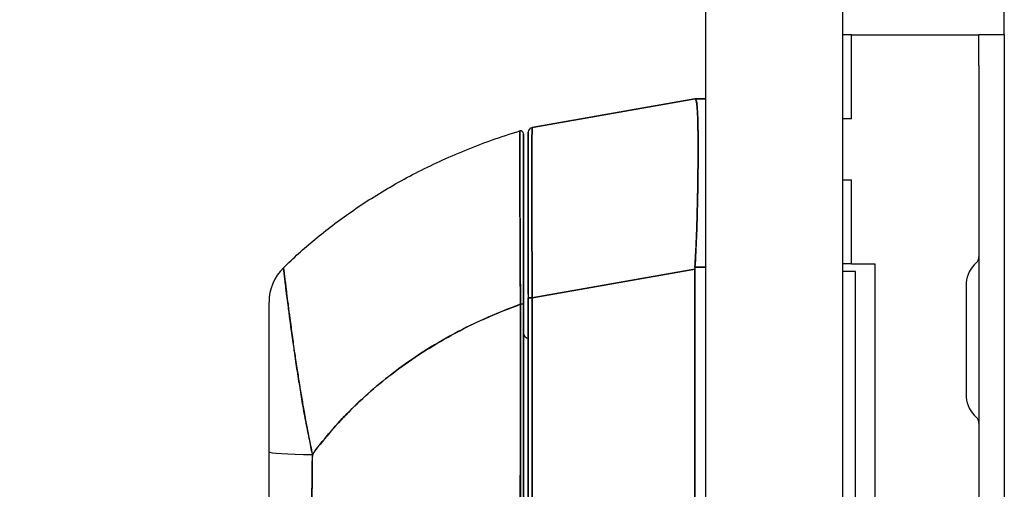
# Model space of a CAD drawing. Extents: x 785 to 1232, y 18 to 306.
# Tile 183 of 232: x 986.67 to 990.71, y 191.29 to 193.22. Entities that reach past the tile are written whole.
import ezdxf

# ---------------------------------------------------------------- set-up
doc = ezdxf.new("R2010")
doc.units = 0
doc.header["$LTSCALE"] = 4
doc.header["$MEASUREMENT"] = 0
doc.layers.get('0').update_dxf_attribs({"linetype": 'CONTINUOUS'})
doc.layers.get('DEFPOINTS').update_dxf_attribs({"linetype": 'CONTINUOUS'})
doc.styles.add('ROMANS', font='romans.shx')
doc.dimstyles.new('Default (ANSI)', dxfattribs={"dimscale": 20, "dimtxt": 0.07, "dimasz": 0.07, "dimexe": 0.125, "dimexo": 0.0625, "dimgap": 0.031496, "dimtad": 0, "dimtih": 1, "dimtoh": 1, "dimrnd": 1e-08, "dimzin": 0, "dimdsep": 46, "dimtxsty": 'ROMANS', "dimblk": 'Filled-1', "dimcen": 0.09, "dimdle": 0.393701, "dimclrd": 256, "dimclre": 256, "dimclrt": 256, "dimadec": 0, "dimazin": 0, "dimtfac": 0.928571, "dimtofl": 0, "dimtmove": 0, "dimatfit": 3, "dimfxl": 1, "dimtolj": 1, "dimtzin": 0, "dimlwd": -1, "dimlwe": -1, "dimarcsym": 0})

# ---------------------------------------------------------------- blocks, each defined once
blk = doc.blocks.new('Filled-1')
at = {"color": 0}
for p, q in [((0, 0), (-1, 0.1786)), ((-1, 0.1786), (-1, -0.1786)), ((-1, 0), (0, 0)), ((-1, -0.1786), (0, 0))]:
    blk.add_line(p, q, dxfattribs=at)
at = {"color": 0, "flags": 128}
blk.add_lwpolyline([(-1, -0.1786), (0, 0), (-1, 0.1786), (-1, -0.1786)], dxfattribs=at)
at = {"color": 0}
blk.add_solid([(-1, -0.1786), (0, 0), (-1, 0.1786), (-1, -0.1786)], dxfattribs=at)
blk = doc.blocks.new('*D30')
at = {"transparency": 16777216}
for p, q in [((988.429, 232.09), (976.3034, 232.09)), ((978.8034, 230.69), (978.8034, 197.6314)), ((978.8034, 152.115), (978.8034, 185.1737)), ((988.429, 150.715), (976.3034, 150.715))]:
    blk.add_line(p, q, dxfattribs=at)
at = {"layer": 'DEFPOINTS', "color": 0, "transparency": 16777216}
for p in [(978.8034, 232.09), (989.679, 232.09), (989.679, 150.715)]:
    blk.add_point(p, dxfattribs=at)
at = {"transparency": 16777216, "xscale": 1.400000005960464, "yscale": 1.400000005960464, "zscale": 1.400000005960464}
for p, rotation in [((978.8034, 232.09), 90), ((978.8034, 150.715), 270)]:
    blk.add_blockref('Filled-1', p, dxfattribs=dict(at, rotation=rotation))
at = {"transparency": 16777216, "insert": (978.8034, 191.4025), "char_height": 1.4, "attachment_point": 5, "style": 'ROMANS'}
blk.add_mtext('\\A1;\\fTahoma|b0|i0;\\H1.8200;81.38\\P\\fTahoma|b0|i0;\\H1.8200;DOOR\\P\\fTahoma|b0|i0;\\H1.8200;HEIGHT\\P\\fTahoma|b0|i0;\\H1.8200;(2 PL.)', dxfattribs=at)

msp = doc.modelspace()

# ---------------------------------------------------------------- linework, layer by layer
for p, q in [((989.4813, 150.9128), (989.4813, 231.8923)), ((990.7055, 193.1524), (990.7055, 207.9339)), ((990.0438, 189.5275), (990.0438, 193.2775)), ((990.0793, 193.1525), (990.0438, 193.1525)), ((990.0793, 193.1525), (990.539, 193.1525)), ((990.0793, 192.8088), (990.0793, 193.1525)), ((990.539, 193.1525), (990.6015, 193.1525)), ((990.6015, 193.0275), (990.6015, 193.1525)), ((990.7055, 193.1525), (990.6015, 193.1525)), ((990.7055, 193.1524), (990.7055, 193.0275)), ((990.6015, 193.0275), (990.6015, 189.7775)), ((990.7055, 193.0275), (990.7055, 189.7775)), ((988.7692, 192.773), (989.4366, 192.8907)), ((989.4366, 192.8907), (988.7692, 192.773)), ((989.4369, 192.8907), (989.4366, 192.8907)), ((989.4813, 192.8907), (989.4369, 192.8907)), ((989.4369, 192.8907), (989.4813, 192.8907)), ((990.0793, 192.8088), (990.0438, 192.8088)), ((988.718, 192.7592), (988.718, 192.7592)), ((988.7529, 192.7537), (988.7529, 192.0751)), ((989.4493, 192.6033), (989.4493, 192.6033)), ((989.4494, 192.623), (989.4494, 192.623)), ((990.0438, 192.5588), (990.0793, 192.5588)), ((990.0793, 192.215), (990.0793, 192.5588)), ((987.7487, 192.198), (987.7487, 192.198)), ((988.7692, 192.0751), (989.4366, 192.1928)), ((989.4366, 192.1928), (988.7692, 192.0751)), ((989.4366, 191.1288), (989.4366, 192.1928)), ((989.4366, 192.1928), (989.4366, 191.1288)), ((989.4813, 192.2007), (989.4369, 192.2007)), ((989.4369, 192.2007), (989.4813, 192.2007)), ((990.0793, 192.215), (990.0438, 192.215)), ((990.0953, 192.1838), (990.0438, 192.1838)), ((990.0793, 192.215), (990.1743, 192.215)), ((990.0953, 190.6213), (990.0953, 192.1838)), ((990.1743, 192.215), (990.1743, 190.59)), ((990.5495, 192.1348), (990.5495, 191.6702)), ((988.7529, 192.0751), (988.7529, 191.1488)), ((988.7529, 191.1488), (988.7529, 192.0751)), ((988.7692, 192.0751), (988.7529, 192.0751)), ((988.7529, 192.0751), (988.7692, 192.0751)), ((988.7692, 192.0751), (988.7692, 191.1488)), ((988.7692, 191.1488), (988.7692, 192.0751)), ((988.7209, 192.043), (988.721, 192.043)), ((988.721, 191.9666), (988.7206, 191.9666)), ((988.7206, 191.9662), (988.721, 191.9662))]:
    msp.add_line(p, q)
for centre, radius, start, end in [((988.7214, 192.748), 0.0118, 359.9808, 106.9324), ((988.7214, 192.7479), 0.0118, 0, 106.9217), ((988.7726, 192.7537), 0.0197, 100, 180), ((988.7726, 192.7537), 0.0197, 100, 180), ((990.5703, 192.2429), 0.0312, 310.7848, 0), ((987.8868, 192.0577), 0.1968, 134.5376, 180.0148), ((988.7726, 192.2096), 0.0197, 258.5557, 258.562), ((989.5656, 192.1928), 0.129, 176.4899, 179.9896), ((989.5656, 192.1928), 0.129, 176.4898, 179.9896), ((990.6688, 192.1288), 0.1195, 130.7848, 176.0521), ((990.5807, 192.1348), 0.0312, 176.0521, 180), ((988.7529, 191.9301), 0.0197, 180, 270), ((990.5807, 191.6702), 0.0312, 180, 183.9479), ((990.6688, 191.6763), 0.1195, 183.9479, 229.2152), ((990.5703, 191.5622), 0.0312, 0, 49.2152)]:
    msp.add_arc(centre, radius, start, end)
for centre, major_axis, ratio, start_param, end_param in [((989.5656, 192.8907), (-0.129, 0), 0.00001, 0.004606, 0.065679), ((987.8868, 192.0577), (-0.1969, 0), 0.999999, 5.489535, 6.283185), ((988.7214, 192.0487), (0.0118, 0), 0.000346, 0, 1.610517), ((988.7214, 192.0487), (0.0118, 0), 0.000346, 0, 1.610517), ((987.9065, 191.4631), (-0.0591, 0), 0.001248, 5.56586, 5.578649), ((987.9065, 191.4631), (0.0591, 0), 0.001276, 2.424268, 2.437056), ((987.8868, 191.4445), (-0.1969, 0), 0.058543, 0, 1.473429), ((987.8868, 191.4445), (-0.1969, 0), 0.058543, 0, 1.473429), ((987.9065, 191.4034), (-0.0591, 0), 0.001276, 5.435145, 5.436395), ((987.9065, 191.4034), (0.0591, 0), 0.001274, 2.293552, 2.294803), ((987.9065, 191.3562), (-0.0591, 0), 0.001274, 5.44742, 5.447906), ((987.9065, 191.3562), (0.0591, 0), 0.001273, 2.305813, 2.306299)]:
    msp.add_ellipse(centre, major_axis=major_axis, ratio=ratio, start_param=start_param, end_param=end_param)
for points, knots in [([(989.4369, 192.2007), (989.4388, 192.2334), (989.4404, 192.266), (989.4418, 192.2982), (989.4422, 192.3062), (989.4425, 192.3142), (989.4428, 192.3222), (989.4438, 192.3463), (989.4446, 192.3702), (989.4452, 192.3936), (989.4457, 192.409), (989.4461, 192.4242), (989.4465, 192.4392), (989.4468, 192.4547), (989.4472, 192.4701), (989.4475, 192.4851), (989.4479, 192.5067), (989.4483, 192.5277), (989.4486, 192.5481), (989.4487, 192.5557), (989.4488, 192.5632), (989.4489, 192.5707), (989.4492, 192.597), (989.4495, 192.6221), (989.4496, 192.6459), (989.4496, 192.6469), (989.4496, 192.6479), (989.4496, 192.6489), (989.4497, 192.6737), (989.4497, 192.6969), (989.4496, 192.7184), (989.4496, 192.7224), (989.4496, 192.7263), (989.4496, 192.7301), (989.4495, 192.7471), (989.4493, 192.763), (989.449, 192.7776), (989.4489, 192.7849), (989.4488, 192.7919), (989.4486, 192.7985), (989.4484, 192.8076), (989.4481, 192.8161), (989.4478, 192.824), (989.4474, 192.8333), (989.447, 192.8417), (989.4465, 192.8491), (989.4462, 192.8525), (989.446, 192.8557), (989.4457, 192.8587), (989.4449, 192.8678), (989.444, 192.875), (989.4428, 192.8802), (989.4427, 192.8808), (989.4425, 192.8813), (989.4424, 192.8819), (989.4409, 192.8878), (989.439, 192.8907), (989.4369, 192.8907)], [0, 0, 0, 0, 0.088873, 0.088873, 0.088873, 0.111111, 0.111111, 0.111111, 0.178162, 0.178162, 0.178162, 0.222222, 0.222222, 0.222222, 0.267931, 0.267931, 0.267931, 0.333333, 0.333333, 0.333333, 0.357816, 0.357816, 0.357816, 0.444444, 0.444444, 0.444444, 0.448135, 0.448135, 0.448135, 0.538943, 0.538943, 0.538943, 0.555556, 0.555556, 0.555556, 0.629644, 0.629644, 0.629644, 0.666667, 0.666667, 0.666667, 0.717569, 0.717569, 0.717569, 0.777778, 0.777778, 0.777778, 0.805438, 0.805438, 0.805438, 0.888889, 0.888889, 0.888889, 0.898091, 0.898091, 0.898091, 1, 1, 1, 1]), ([(989.4369, 192.8907), (989.4393, 192.8907), (989.4412, 192.8872), (989.4428, 192.8802), (989.4444, 192.8732), (989.4455, 192.8628), (989.4465, 192.8491), (989.4474, 192.8354), (989.4481, 192.8185), (989.4486, 192.7986), (989.4491, 192.7787), (989.4494, 192.7558), (989.4496, 192.7302), (989.4497, 192.7046), (989.4497, 192.6763), (989.4496, 192.6458), (989.4494, 192.6153), (989.4491, 192.5825), (989.4486, 192.5479), (989.4481, 192.5133), (989.4474, 192.4769), (989.4465, 192.4391), (989.4455, 192.4013), (989.4444, 192.3622), (989.4428, 192.3223), (989.4412, 192.2823), (989.4393, 192.2416), (989.4369, 192.2007)], [0, 0, 0, 0, 0.111111, 0.111111, 0.111111, 0.222222, 0.222222, 0.222222, 0.333333, 0.333333, 0.333333, 0.444444, 0.444444, 0.444444, 0.555556, 0.555556, 0.555556, 0.666667, 0.666667, 0.666667, 0.777778, 0.777778, 0.777778, 0.888889, 0.888889, 0.888889, 1, 1, 1, 1]), ([(989.4377, 192.8906), (989.4397, 192.8898), (989.4414, 192.8864), (989.4428, 192.8803), (989.4443, 192.8736), (989.4454, 192.8638), (989.4463, 192.8509)], [0.0132407, 0.0132407, 0.0132407, 0.0132407, 0.1108364, 0.1108364, 0.1108364, 0.2171057, 0.2171057, 0.2171057, 0.2171057]), ([(987.7488, 192.198), (987.7688, 192.2177), (987.7895, 192.2373), (987.8111, 192.2568), (987.8543, 192.2958), (987.9006, 192.3344), (987.9504, 192.3722), (988.0002, 192.41), (988.0533, 192.4471), (988.1101, 192.483), (988.1668, 192.5188), (988.2271, 192.5535), (988.2909, 192.5865), (988.3548, 192.6194), (988.4224, 192.6507), (988.4935, 192.6796), (988.5647, 192.7086), (988.6395, 192.7354), (988.718, 192.7592)], [0, 0, 0, 0, 0.09109, 0.09109, 0.09109, 0.272872, 0.272872, 0.272872, 0.454654, 0.454654, 0.454654, 0.636436, 0.636436, 0.636436, 0.818218, 0.818218, 0.818218, 1, 1, 1, 1]), ([(988.718, 192.7592), (988.718, 192.7593), (988.718, 192.7589), (988.718, 192.7581), (988.718, 192.7577), (988.718, 192.7573), (988.718, 192.7568), (988.718, 192.7559), (988.718, 192.7546), (988.718, 192.7531), (988.718, 192.7517), (988.718, 192.75), (988.7181, 192.748), (988.7181, 192.7463), (988.7181, 192.7444), (988.7181, 192.7422), (988.7181, 192.739), (988.7181, 192.7352), (988.7181, 192.7307), (988.7181, 192.7285), (988.7181, 192.7262), (988.7181, 192.7236), (988.7182, 192.7176), (988.7182, 192.7105), (988.7182, 192.7023), (988.7182, 192.7002), (988.7182, 192.698), (988.7182, 192.6958), (988.7183, 192.6855), (988.7183, 192.6735), (988.7183, 192.6594), (988.7183, 192.6589), (988.7183, 192.6584), (988.7183, 192.6578), (988.7184, 192.6439), (988.7184, 192.6279), (988.7185, 192.6095), (988.7185, 192.6058), (988.7185, 192.602), (988.7185, 192.5981), (988.7186, 192.5839), (988.7186, 192.5684), (988.7187, 192.5515), (988.7187, 192.5395), (988.7188, 192.5268), (988.7188, 192.5134), (988.7189, 192.5043), (988.7189, 192.4948), (988.7189, 192.4851), (988.719, 192.4621), (988.7191, 192.4377), (988.7192, 192.4124), (988.7192, 192.4108), (988.7192, 192.4092), (988.7192, 192.4075), (988.7193, 192.3843), (988.7195, 192.3605), (988.7196, 192.336), (988.7196, 192.3208), (988.7197, 192.3053), (988.7197, 192.2895), (988.7198, 192.2793), (988.7198, 192.269), (988.7199, 192.2587), (988.72, 192.2336), (988.7201, 192.2082), (988.7202, 192.1832), (988.7203, 192.1769), (988.7203, 192.1705), (988.7203, 192.1643), (988.7205, 192.1466), (988.7206, 192.1293), (988.7207, 192.1125), (988.7208, 192.0902), (988.7209, 192.0689), (988.721, 192.0487)], [0, 0, 0, 0, 0.065233, 0.065233, 0.065233, 0.090909, 0.090909, 0.090909, 0.138606, 0.138606, 0.138606, 0.181818, 0.181818, 0.181818, 0.218295, 0.218295, 0.218295, 0.272727, 0.272727, 0.272727, 0.299488, 0.299488, 0.299488, 0.363636, 0.363636, 0.363636, 0.379913, 0.379913, 0.379913, 0.454545, 0.454545, 0.454545, 0.457429, 0.457429, 0.457429, 0.530754, 0.530754, 0.530754, 0.545455, 0.545455, 0.545455, 0.598649, 0.598649, 0.598649, 0.636364, 0.636364, 0.636364, 0.662242, 0.662242, 0.662242, 0.723318, 0.723318, 0.723318, 0.727273, 0.727273, 0.727273, 0.783303, 0.783303, 0.783303, 0.818182, 0.818182, 0.818182, 0.840721, 0.840721, 0.840721, 0.895221, 0.895221, 0.895221, 0.909091, 0.909091, 0.909091, 0.94822, 0.94822, 0.94822, 1, 1, 1, 1]), ([(988.721, 192.0487), (988.7209, 192.0571), (988.7209, 192.0654), (988.7208, 192.0736), (988.7208, 192.0828), (988.7207, 192.092), (988.7207, 192.1012), (988.7206, 192.1113), (988.7206, 192.1214), (988.7205, 192.1314), (988.7205, 192.1424), (988.7204, 192.1535), (988.7203, 192.1644), (988.7203, 192.1724), (988.7203, 192.1803), (988.7202, 192.1882), (988.7202, 192.1923), (988.7202, 192.1963), (988.7202, 192.2003), (988.7201, 192.2133), (988.72, 192.2263), (988.72, 192.2392), (988.7199, 192.2534), (988.7198, 192.2674), (988.7198, 192.2813), (988.7197, 192.2951), (988.7197, 192.3088), (988.7196, 192.3223), (988.7196, 192.3237), (988.7196, 192.3251), (988.7196, 192.3265), (988.7195, 192.3428), (988.7194, 192.3588), (988.7194, 192.3745), (988.7193, 192.392), (988.7192, 192.4091), (988.7192, 192.4258), (988.7191, 192.4324), (988.7191, 192.4389), (988.7191, 192.4453), (988.719, 192.4571), (988.719, 192.4686), (988.719, 192.4799), (988.7189, 192.4979), (988.7188, 192.5152), (988.7188, 192.5318), (988.7187, 192.539), (988.7187, 192.5459), (988.7187, 192.5528), (988.7187, 192.5604), (988.7186, 192.5678), (988.7186, 192.5751), (988.7186, 192.5872), (988.7185, 192.5989), (988.7185, 192.61), (988.7185, 192.62), (988.7184, 192.6295), (988.7184, 192.6385), (988.7184, 192.6393), (988.7184, 192.64), (988.7184, 192.6408), (988.7184, 192.6481), (988.7184, 192.6552), (988.7183, 192.6619), (988.7183, 192.6686), (988.7183, 192.675), (988.7183, 192.681), (988.7182, 192.6865), (988.7182, 192.6917), (988.7182, 192.6966), (988.7182, 192.6998), (988.7182, 192.7029), (988.7182, 192.7059), (988.7182, 192.707), (988.7182, 192.7082), (988.7182, 192.7092), (988.7182, 192.7129), (988.7182, 192.7163), (988.7181, 192.7196), (988.7181, 192.7226), (988.7181, 192.7254), (988.7181, 192.7281), (988.7181, 192.7305), (988.7181, 192.7328), (988.7181, 192.735), (988.7181, 192.7369), (988.7181, 192.7388), (988.7181, 192.7406), (988.7181, 192.7422), (988.7181, 192.7437), (988.7181, 192.7451), (988.7181, 192.7454), (988.7181, 192.7456), (988.7181, 192.7459), (988.7181, 192.7469), (988.7181, 192.7478), (988.718, 192.7487), (988.718, 192.7497), (988.718, 192.7506), (988.718, 192.7515), (988.718, 192.7522), (988.718, 192.7529), (988.718, 192.7536), (988.718, 192.7541), (988.718, 192.7547), (988.718, 192.7552), (988.718, 192.7556), (988.718, 192.756), (988.718, 192.7563), (988.718, 192.7566), (988.718, 192.7569), (988.718, 192.7572), (988.718, 192.7575), (988.718, 192.7577), (988.718, 192.7579), (988.718, 192.7581), (988.718, 192.7582), (988.718, 192.7584), (988.718, 192.7585), (988.718, 192.7586), (988.718, 192.7588), (988.718, 192.7589), (988.718, 192.7589), (988.718, 192.759), (988.718, 192.7591), (988.718, 192.7591), (988.718, 192.7592), (988.718, 192.7592), (988.718, 192.7592), (988.718, 192.7592), (988.718, 192.7592), (988.718, 192.7592), (988.718, 192.7592)], [0, 0, 0, 0, 0.022163, 0.022163, 0.022163, 0.046721, 0.046721, 0.046721, 0.07375, 0.07375, 0.07375, 0.103441, 0.103441, 0.103441, 0.125, 0.125, 0.125, 0.135958, 0.135958, 0.135958, 0.171628, 0.171628, 0.171628, 0.210936, 0.210936, 0.210936, 0.25, 0.25, 0.25, 0.254076, 0.254076, 0.254076, 0.301415, 0.301415, 0.301415, 0.354208, 0.354208, 0.354208, 0.375, 0.375, 0.375, 0.413119, 0.413119, 0.413119, 0.473883, 0.473883, 0.473883, 0.5, 0.5, 0.5, 0.529014, 0.529014, 0.529014, 0.577715, 0.577715, 0.577715, 0.621414, 0.621414, 0.621414, 0.625, 0.625, 0.625, 0.66093, 0.66093, 0.66093, 0.696579, 0.696579, 0.696579, 0.728771, 0.728771, 0.728771, 0.75, 0.75, 0.75, 0.757976, 0.757976, 0.757976, 0.784626, 0.784626, 0.784626, 0.80904, 0.80904, 0.80904, 0.83151, 0.83151, 0.83151, 0.852308, 0.852308, 0.852308, 0.871433, 0.871433, 0.871433, 0.875, 0.875, 0.875, 0.888962, 0.888962, 0.888962, 0.904641, 0.904641, 0.904641, 0.918368, 0.918368, 0.918368, 0.930426, 0.930426, 0.930426, 0.941092, 0.941092, 0.941092, 0.950638, 0.950638, 0.950638, 0.959335, 0.959335, 0.959335, 0.967454, 0.967454, 0.967454, 0.975136, 0.975136, 0.975136, 0.982323, 0.982323, 0.982323, 0.988932, 0.988932, 0.988932, 0.994877, 0.994877, 0.994877, 1, 1, 1, 1]), ([(988.7333, 192.7479), (988.7333, 192.748), (988.7333, 192.7479), (988.7333, 192.7479), (988.7333, 192.7479), (988.7333, 192.7479), (988.7333, 192.7479), (988.7333, 192.7478), (988.7333, 192.7478), (988.7333, 192.7477), (988.7333, 192.7476), (988.7333, 192.7476), (988.7333, 192.7475), (988.7333, 192.7474), (988.7333, 192.7472), (988.7333, 192.7471), (988.7333, 192.747), (988.7333, 192.7468), (988.7333, 192.7466), (988.7333, 192.7464), (988.7333, 192.7462), (988.7333, 192.7459), (988.7333, 192.7457), (988.7333, 192.7454), (988.7333, 192.7451), (988.7333, 192.7447), (988.7333, 192.7443), (988.7333, 192.7439), (988.7333, 192.7434), (988.7333, 192.7429), (988.7333, 192.7424), (988.7333, 192.7417), (988.7333, 192.7411), (988.7333, 192.7403), (988.7333, 192.7395), (988.7333, 192.7386), (988.7333, 192.7376), (988.7333, 192.7365), (988.7333, 192.7353), (988.7333, 192.734), (988.7333, 192.7326), (988.7333, 192.7312), (988.7333, 192.7296), (988.7333, 192.7278), (988.7333, 192.726), (988.7333, 192.724), (988.7333, 192.7219), (988.7333, 192.7196), (988.7333, 192.7172), (988.7333, 192.7146), (988.7333, 192.7118), (988.7333, 192.7089), (988.7333, 192.7057), (988.7333, 192.7023), (988.7333, 192.6987), (988.7333, 192.6974), (988.7333, 192.696), (988.7333, 192.6946), (988.7333, 192.6919), (988.7333, 192.6891), (988.7333, 192.6862), (988.7333, 192.6814), (988.7333, 192.6763), (988.7333, 192.6709), (988.7333, 192.665), (988.7333, 192.6587), (988.7333, 192.6521), (988.7333, 192.6448), (988.7333, 192.6371), (988.7333, 192.6291), (988.7333, 192.6202), (988.7333, 192.6108), (988.7333, 192.601), (988.7333, 192.5901), (988.7333, 192.5786), (988.7333, 192.5666), (988.7333, 192.5588), (988.7333, 192.5508), (988.7333, 192.5425), (988.7333, 192.5365), (988.7333, 192.5303), (988.7333, 192.524), (988.7333, 192.5077), (988.7333, 192.4907), (988.7333, 192.473), (988.7333, 192.4558), (988.7333, 192.438), (988.7333, 192.4197), (988.7333, 192.4033), (988.7333, 192.3864), (988.7333, 192.3692), (988.7333, 192.3537), (988.7333, 192.338), (988.7333, 192.322), (988.7333, 192.3199), (988.7333, 192.3177), (988.7333, 192.3156), (988.7333, 192.3031), (988.7333, 192.2904), (988.7333, 192.2775), (988.7333, 192.2639), (988.7333, 192.25), (988.7333, 192.2361), (988.7333, 192.2234), (988.7333, 192.2107), (988.7333, 192.1978), (988.7333, 192.1861), (988.7333, 192.1743), (988.7333, 192.1625), (988.7333, 192.1517), (988.7333, 192.1409), (988.7333, 192.1301), (988.7333, 192.1202), (988.7333, 192.1103), (988.7333, 192.1003), (988.7333, 192.0913), (988.7333, 192.0823), (988.7333, 192.0732), (988.7333, 192.0651), (988.7333, 192.0569), (988.7333, 192.0487)], [0, 0, 0, 0, 0.005076, 0.005076, 0.005076, 0.010966, 0.010966, 0.010966, 0.017516, 0.017516, 0.017516, 0.024638, 0.024638, 0.024638, 0.03225, 0.03225, 0.03225, 0.040297, 0.040297, 0.040297, 0.048919, 0.048919, 0.048919, 0.058382, 0.058382, 0.058382, 0.068957, 0.068957, 0.068957, 0.080913, 0.080913, 0.080913, 0.094527, 0.094527, 0.094527, 0.110079, 0.110079, 0.110079, 0.127471, 0.127471, 0.127471, 0.14645, 0.14645, 0.14645, 0.167092, 0.167092, 0.167092, 0.189401, 0.189401, 0.189401, 0.21365, 0.21365, 0.21365, 0.240135, 0.240135, 0.240135, 0.25, 0.25, 0.25, 0.269179, 0.269179, 0.269179, 0.301214, 0.301214, 0.301214, 0.336707, 0.336707, 0.336707, 0.376077, 0.376077, 0.376077, 0.419646, 0.419646, 0.419646, 0.468248, 0.468248, 0.468248, 0.5, 0.5, 0.5, 0.523331, 0.523331, 0.523331, 0.584112, 0.584112, 0.584112, 0.643123, 0.643123, 0.643123, 0.696091, 0.696091, 0.696091, 0.74368, 0.74368, 0.74368, 0.75, 0.75, 0.75, 0.787136, 0.787136, 0.787136, 0.826784, 0.826784, 0.826784, 0.862779, 0.862779, 0.862779, 0.895593, 0.895593, 0.895593, 0.925555, 0.925555, 0.925555, 0.952834, 0.952834, 0.952834, 0.977623, 0.977623, 0.977623, 1, 1, 1, 1]), ([(988.7333, 192.0487), (988.7333, 192.0955), (988.7333, 192.1411), (988.7333, 192.1862), (988.7333, 192.2312), (988.7333, 192.2756), (988.7333, 192.3181), (988.7333, 192.3606), (988.7333, 192.4012), (988.7333, 192.4392), (988.7333, 192.4772), (988.7333, 192.5126), (988.7333, 192.5449), (988.7333, 192.5771), (988.7333, 192.6061), (988.7333, 192.6314), (988.7333, 192.6567), (988.7333, 192.6782), (988.7333, 192.6955), (988.7333, 192.7128), (988.7333, 192.726), (988.7333, 192.7348), (988.7333, 192.7436), (988.7333, 192.7479), (988.7333, 192.7479)], [0, 0, 0, 0, 0.125, 0.125, 0.125, 0.25, 0.25, 0.25, 0.375, 0.375, 0.375, 0.5, 0.5, 0.5, 0.625, 0.625, 0.625, 0.75, 0.75, 0.75, 0.875, 0.875, 0.875, 1, 1, 1, 1]), ([(988.7529, 192.0899), (988.7529, 192.1653), (988.7529, 192.2415), (988.7529, 192.3808), (988.7529, 192.4461), (988.7529, 192.5586), (988.7529, 192.6076), (988.7529, 192.6845), (988.7529, 192.7136), (988.7529, 192.7334), (988.7529, 192.7351), (988.7529, 192.7416), (988.7529, 192.7454), (988.7529, 192.7499), (988.7529, 192.7511), (988.7529, 192.7531), (988.7529, 192.7558), (988.7529, 192.7537)], [0, 0, 0, 0, 0.574852, 0.574852, 1.131255, 1.131255, 1.675797, 1.675797, 2.217158, 2.217158, 2.273354, 2.273354, 2.442118, 2.442118, 2.543256, 2.543256, 2.663581, 2.663581, 2.663581, 2.663581]), ([(988.7529, 192.7537), (988.7529, 192.7536), (988.7529, 192.7501), (988.7529, 192.7433), (988.7529, 192.7364), (988.7529, 192.7261), (988.7529, 192.7126), (988.7529, 192.6991), (988.7529, 192.6825), (988.7529, 192.6629), (988.7529, 192.6433), (988.7529, 192.6208), (988.7529, 192.5957), (988.7529, 192.5706), (988.7529, 192.5429), (988.7529, 192.513), (988.7529, 192.483), (988.7529, 192.4508), (988.7529, 192.4169), (988.7529, 192.3829), (988.7529, 192.3471), (988.7529, 192.3099), (988.7529, 192.2727), (988.7529, 192.2342), (988.7529, 192.195), (988.7529, 192.1557), (988.7529, 192.1159), (988.7529, 192.0751)], [0, 0, 0, 0, 0.111111, 0.111111, 0.111111, 0.222222, 0.222222, 0.222222, 0.333333, 0.333333, 0.333333, 0.444444, 0.444444, 0.444444, 0.555556, 0.555556, 0.555556, 0.666667, 0.666667, 0.666667, 0.777778, 0.777778, 0.777778, 0.888889, 0.888889, 0.888889, 1, 1, 1, 1]), ([(988.7692, 192.773), (988.7692, 192.773), (988.7691, 192.7728), (988.7691, 192.7725), (988.769, 192.772), (988.769, 192.7711), (988.7689, 192.77), (988.7689, 192.7689), (988.7688, 192.7675), (988.7688, 192.7658), (988.7687, 192.764), (988.7687, 192.762), (988.7686, 192.7596), (988.7686, 192.7573), (988.7685, 192.7547), (988.7685, 192.7517), (988.7685, 192.7488), (988.7684, 192.7456), (988.7684, 192.742), (988.7684, 192.7385), (988.7683, 192.7347), (988.7683, 192.7306), (988.7683, 192.7274), (988.7682, 192.7241), (988.7682, 192.7205), (988.7682, 192.7195), (988.7682, 192.7185), (988.7682, 192.7174), (988.7682, 192.7128), (988.7681, 192.7078), (988.7681, 192.7026), (988.7681, 192.6974), (988.7681, 192.6919), (988.768, 192.6861), (988.768, 192.6804), (988.768, 192.6743), (988.768, 192.6681), (988.768, 192.6618), (988.7679, 192.6552), (988.7679, 192.6485), (988.7679, 192.6417), (988.7679, 192.6347), (988.7679, 192.6274), (988.7679, 192.6201), (988.7679, 192.6126), (988.7679, 192.6048), (988.7679, 192.5971), (988.7679, 192.5891), (988.7679, 192.5809), (988.7679, 192.5772), (988.7679, 192.5735), (988.7679, 192.5697), (988.7679, 192.5651), (988.7679, 192.5604), (988.7679, 192.5557), (988.7679, 192.5471), (988.7679, 192.5382), (988.7679, 192.5292), (988.7679, 192.5201), (988.7679, 192.5109), (988.7679, 192.5015), (988.7679, 192.492), (988.7679, 192.4824), (988.7679, 192.4726), (988.7679, 192.4628), (988.768, 192.4528), (988.768, 192.4427), (988.768, 192.4325), (988.768, 192.4222), (988.768, 192.4117), (988.7681, 192.4012), (988.7681, 192.3906), (988.7681, 192.3798), (988.7681, 192.369), (988.7682, 192.3581), (988.7682, 192.3471), (988.7682, 192.3456), (988.7682, 192.3441), (988.7682, 192.3426), (988.7682, 192.333), (988.7683, 192.3233), (988.7683, 192.3135), (988.7683, 192.3022), (988.7684, 192.2908), (988.7684, 192.2793), (988.7684, 192.2677), (988.7685, 192.2561), (988.7685, 192.2444), (988.7686, 192.2327), (988.7686, 192.2208), (988.7686, 192.209), (988.7687, 192.1971), (988.7687, 192.1851), (988.7688, 192.1731), (988.7688, 192.161), (988.7689, 192.1489), (988.7689, 192.1368), (988.769, 192.1247), (988.769, 192.1125), (988.7691, 192.1003), (988.7691, 192.0919), (988.7692, 192.0835), (988.7692, 192.0751)], [0, 0, 0, 0, 0.026039, 0.026039, 0.026039, 0.0594, 0.0594, 0.0594, 0.09265, 0.09265, 0.09265, 0.125794, 0.125794, 0.125794, 0.15884, 0.15884, 0.15884, 0.191791, 0.191791, 0.191791, 0.224653, 0.224653, 0.224653, 0.25, 0.25, 0.25, 0.257436, 0.257436, 0.257436, 0.290141, 0.290141, 0.290141, 0.322775, 0.322775, 0.322775, 0.35535, 0.35535, 0.35535, 0.387876, 0.387876, 0.387876, 0.420366, 0.420366, 0.420366, 0.452832, 0.452832, 0.452832, 0.485286, 0.485286, 0.485286, 0.5, 0.5, 0.5, 0.517739, 0.517739, 0.517739, 0.550193, 0.550193, 0.550193, 0.582661, 0.582661, 0.582661, 0.615153, 0.615153, 0.615153, 0.647685, 0.647685, 0.647685, 0.680266, 0.680266, 0.680266, 0.712905, 0.712905, 0.712905, 0.745617, 0.745617, 0.745617, 0.75, 0.75, 0.75, 0.778408, 0.778408, 0.778408, 0.811278, 0.811278, 0.811278, 0.844236, 0.844236, 0.844236, 0.877291, 0.877291, 0.877291, 0.910445, 0.910445, 0.910445, 0.943705, 0.943705, 0.943705, 0.977077, 0.977077, 0.977077, 1, 1, 1, 1]), ([(988.7692, 192.0751), (988.7691, 192.1166), (988.7689, 192.1579), (988.7687, 192.1983), (988.7685, 192.2387), (988.7684, 192.2782), (988.7683, 192.3164), (988.7682, 192.3546), (988.7681, 192.3914), (988.768, 192.4264), (988.7679, 192.4614), (988.7679, 192.4944), (988.7679, 192.5252), (988.7679, 192.556), (988.7679, 192.5845), (988.7679, 192.6104), (988.7679, 192.6362), (988.7679, 192.6593), (988.768, 192.6795), (988.7681, 192.6996), (988.7682, 192.7168), (988.7683, 192.7307), (988.7684, 192.7445), (988.7685, 192.7551), (988.7687, 192.7623), (988.7689, 192.7694), (988.7691, 192.773), (988.7692, 192.773)], [0, 0, 0, 0, 0.111111, 0.111111, 0.111111, 0.222222, 0.222222, 0.222222, 0.333333, 0.333333, 0.333333, 0.444444, 0.444444, 0.444444, 0.555556, 0.555556, 0.555556, 0.666667, 0.666667, 0.666667, 0.777778, 0.777778, 0.777778, 0.888889, 0.888889, 0.888889, 1, 1, 1, 1]), ([(987.8677, 191.433), (987.8638, 191.4542), (987.8595, 191.4762), (987.8549, 191.4989), (987.8501, 191.5225), (987.8452, 191.5468), (987.8404, 191.5718), (987.8403, 191.5723), (987.8402, 191.5729), (987.8401, 191.5734), (987.8352, 191.5988), (987.8305, 191.6249), (987.8261, 191.6508), (987.824, 191.6635), (987.8219, 191.6761), (987.8199, 191.6885), (987.8179, 191.7006), (987.816, 191.7124), (987.8142, 191.7241), (987.8137, 191.7271), (987.8132, 191.7301), (987.8128, 191.733), (987.8082, 191.7615), (987.804, 191.7887), (987.8001, 191.8147), (987.7978, 191.8298), (987.7956, 191.8446), (987.7936, 191.8589), (987.7919, 191.8705), (987.7902, 191.8818), (987.7887, 191.8929), (987.785, 191.9184), (987.7817, 191.9425), (987.7787, 191.9649), (987.7784, 191.9675), (987.7781, 191.9701), (987.7777, 191.9726), (987.7762, 191.9837), (987.7748, 191.9944), (987.7735, 192.0047), (987.7724, 192.0129), (987.7714, 192.0209), (987.7704, 192.0285), (987.7688, 192.0409), (987.7673, 192.0526), (987.7659, 192.0636), (987.7651, 192.07), (987.7643, 192.0761), (987.7636, 192.082), (987.7616, 192.0981), (987.7598, 192.1123), (987.7583, 192.1246), (987.7581, 192.1265), (987.7579, 192.1284), (987.7577, 192.1302), (987.7564, 192.1402), (987.7554, 192.1489), (987.7544, 192.1563), (987.7537, 192.1621), (987.7531, 192.1672), (987.7525, 192.1715), (987.7522, 192.1738), (987.752, 192.1759), (987.7517, 192.1778), (987.751, 192.1833), (987.7505, 192.1875), (987.75, 192.1906), (987.7499, 192.1913), (987.7499, 192.1919), (987.7498, 192.1924), (987.7495, 192.1944), (987.7493, 192.1958), (987.7492, 192.1967), (987.749, 192.1978), (987.7489, 192.1982), (987.7488, 192.198)], [0, 0, 0, 0, 0.053972, 0.053972, 0.053972, 0.109887, 0.109887, 0.109887, 0.111111, 0.111111, 0.111111, 0.16784, 0.16784, 0.16784, 0.195541, 0.195541, 0.195541, 0.222222, 0.222222, 0.222222, 0.229068, 0.229068, 0.229068, 0.294927, 0.294927, 0.294927, 0.333333, 0.333333, 0.333333, 0.364421, 0.364421, 0.364421, 0.436204, 0.436204, 0.436204, 0.444444, 0.444444, 0.444444, 0.480497, 0.480497, 0.480497, 0.509227, 0.509227, 0.509227, 0.555556, 0.555556, 0.555556, 0.582389, 0.582389, 0.582389, 0.655375, 0.655375, 0.655375, 0.666667, 0.666667, 0.666667, 0.729054, 0.729054, 0.729054, 0.777778, 0.777778, 0.777778, 0.802917, 0.802917, 0.802917, 0.874492, 0.874492, 0.874492, 0.888889, 0.888889, 0.888889, 0.939873, 0.939873, 0.939873, 1, 1, 1, 1]), ([(987.7488, 192.198), (987.7488, 192.1981), (987.7489, 192.1978), (987.749, 192.197), (987.7492, 192.1962), (987.7494, 192.1949), (987.7497, 192.1931), (987.7499, 192.1919), (987.75, 192.1906), (987.7503, 192.189), (987.7504, 192.1879), (987.7506, 192.1867), (987.7508, 192.1854), (987.7512, 192.182), (987.7517, 192.1778), (987.7524, 192.1729), (987.7528, 192.1692), (987.7534, 192.165), (987.7539, 192.1604), (987.7542, 192.1585), (987.7544, 192.1565), (987.7547, 192.1545), (987.7556, 192.1469), (987.7566, 192.1384), (987.7578, 192.1288), (987.7585, 192.1235), (987.7592, 192.1179), (987.7599, 192.112), (987.7606, 192.1063), (987.7613, 192.1004), (987.7621, 192.0941), (987.7638, 192.0805), (987.7657, 192.0655), (987.7678, 192.0491), (987.768, 192.0472), (987.7683, 192.0453), (987.7685, 192.0433), (987.7705, 192.0274), (987.7728, 192.0102), (987.7752, 191.9918), (987.7767, 191.9799), (987.7784, 191.9675), (987.7801, 191.9546), (987.7816, 191.9441), (987.783, 191.9332), (987.7846, 191.922), (987.7878, 191.899), (987.7912, 191.8746), (987.795, 191.8489), (987.7951, 191.8481), (987.7952, 191.8473), (987.7954, 191.8465), (987.7985, 191.825), (987.8019, 191.8026), (987.8055, 191.7794), (987.8084, 191.7604), (987.8115, 191.7407), (987.8147, 191.7206), (987.815, 191.7187), (987.8154, 191.7167), (987.8157, 191.7148), (987.8188, 191.6955), (987.8221, 191.6758), (987.8255, 191.6557), (987.8285, 191.638), (987.8316, 191.6201), (987.8348, 191.602), (987.8361, 191.5949), (987.8374, 191.5876), (987.8388, 191.5804), (987.8404, 191.5714), (987.8421, 191.5624), (987.8438, 191.5534), (987.8465, 191.5388), (987.8494, 191.5241), (987.8523, 191.5093), (987.8549, 191.4961), (987.8575, 191.4827), (987.8602, 191.4693), (987.8627, 191.4573), (987.8651, 191.4452), (987.8677, 191.433)], [0, 0, 0, 0, 0.039552, 0.039552, 0.039552, 0.082978, 0.082978, 0.082978, 0.111111, 0.111111, 0.111111, 0.130351, 0.130351, 0.130351, 0.182269, 0.182269, 0.182269, 0.222222, 0.222222, 0.222222, 0.238631, 0.238631, 0.238631, 0.299677, 0.299677, 0.299677, 0.333333, 0.333333, 0.333333, 0.365563, 0.365563, 0.365563, 0.436149, 0.436149, 0.436149, 0.444444, 0.444444, 0.444444, 0.511902, 0.511902, 0.511902, 0.555556, 0.555556, 0.555556, 0.591194, 0.591194, 0.591194, 0.664363, 0.664363, 0.664363, 0.666667, 0.666667, 0.666667, 0.727664, 0.727664, 0.727664, 0.777778, 0.777778, 0.777778, 0.782558, 0.782558, 0.782558, 0.830295, 0.830295, 0.830295, 0.872238, 0.872238, 0.872238, 0.888889, 0.888889, 0.888889, 0.909568, 0.909568, 0.909568, 0.942962, 0.942962, 0.942962, 0.972975, 0.972975, 0.972975, 1, 1, 1, 1]), ([(987.6899, 191.4445), (987.6899, 191.4973), (987.6899, 191.5468), (987.6899, 191.5931), (987.6899, 191.6394), (987.6899, 191.6825), (987.6899, 191.7219), (987.6899, 191.7612), (987.6899, 191.7968), (987.6899, 191.8288), (987.6899, 191.8608), (987.6899, 191.8892), (987.6899, 191.9141), (987.6899, 191.939), (987.6899, 191.9604), (987.6899, 191.9785), (987.6899, 191.9966), (987.6899, 192.0115), (987.6899, 192.0232), (987.6899, 192.0349), (987.6899, 192.0435), (987.6899, 192.0493), (987.6899, 192.0549), (987.6899, 192.0577), (987.6899, 192.0577)], [0, 0, 0, 0, 0.125, 0.125, 0.125, 0.25, 0.25, 0.25, 0.375, 0.375, 0.375, 0.5, 0.5, 0.5, 0.625, 0.625, 0.625, 0.75, 0.75, 0.75, 0.875, 0.875, 0.875, 0.9969948, 0.9969948, 0.9969948, 0.9969948]), ([(987.6899, 191.4445), (987.6899, 191.4544), (987.6899, 191.4643), (987.6899, 191.4742), (987.6899, 191.485), (987.6899, 191.4959), (987.6899, 191.5068), (987.6899, 191.5187), (987.6899, 191.5307), (987.6899, 191.5426), (987.6899, 191.5557), (987.6899, 191.5688), (987.6899, 191.5819), (987.6899, 191.5964), (987.6899, 191.6109), (987.6899, 191.6252), (987.6899, 191.6359), (987.6899, 191.6466), (987.6899, 191.6571), (987.6899, 191.6624), (987.6899, 191.6676), (987.6899, 191.6728), (987.6899, 191.6903), (987.6899, 191.7075), (987.6899, 191.7245), (987.6899, 191.7434), (987.6899, 191.762), (987.6899, 191.7801), (987.6899, 191.8), (987.6899, 191.8195), (987.6899, 191.8382), (987.6899, 191.8431), (987.6899, 191.8478), (987.6899, 191.8526), (987.6899, 191.8668), (987.6899, 191.8805), (987.6899, 191.8938), (987.6899, 191.9098), (987.6899, 191.925), (987.6899, 191.9393), (987.6899, 191.952), (987.6899, 191.9639), (987.6899, 191.9749), (987.6899, 191.984), (987.6899, 191.9925), (987.6899, 192.0003), (987.6899, 192.001), (987.6899, 192.0017), (987.6899, 192.0024), (987.6899, 192.0099), (987.6899, 192.0167), (987.6899, 192.0228), (987.6899, 192.0283), (987.6899, 192.0331), (987.6899, 192.0374), (987.6899, 192.0412), (987.6899, 192.0446), (987.6899, 192.0474), (987.6899, 192.0499), (987.6899, 192.052), (987.6899, 192.0536), (987.6899, 192.055), (987.6899, 192.0561), (987.6899, 192.0568), (987.6899, 192.0574), (987.6899, 192.0577), (987.6899, 192.0577)], [0, 0, 0, 0, 0.034588, 0.034588, 0.034588, 0.072613, 0.072613, 0.072613, 0.11445, 0.11445, 0.11445, 0.16066, 0.16066, 0.16066, 0.2119, 0.2119, 0.2119, 0.25, 0.25, 0.25, 0.268909, 0.268909, 0.268909, 0.332309, 0.332309, 0.332309, 0.40259, 0.40259, 0.40259, 0.480099, 0.480099, 0.480099, 0.5, 0.5, 0.5, 0.559815, 0.559815, 0.559815, 0.632197, 0.632197, 0.632197, 0.696757, 0.696757, 0.696757, 0.75, 0.75, 0.75, 0.754844, 0.754844, 0.754844, 0.806927, 0.806927, 0.806927, 0.853712, 0.853712, 0.853712, 0.896031, 0.896031, 0.896031, 0.93419, 0.93419, 0.93419, 0.968796, 0.968796, 0.968796, 1, 1, 1, 1]), ([(988.721, 192.0487), (988.6754, 192.0324), (988.6315, 192.0148), (988.5892, 191.9962), (988.5404, 191.9748), (988.4937, 191.952), (988.4492, 191.9281), (988.4047, 191.9043), (988.3624, 191.8793), (988.3221, 191.8536), (988.2819, 191.8278), (988.2438, 191.8012), (988.2077, 191.7741), (988.1716, 191.7469), (988.1376, 191.7192), (988.1055, 191.6911), (988.0734, 191.663), (988.0434, 191.6345), (988.0151, 191.6059), (987.9869, 191.5772), (987.9606, 191.5484), (987.9361, 191.5195), (987.9115, 191.4907), (987.8887, 191.4618), (987.8677, 191.433)], [0, 0, 0, 0, 0.110185, 0.110185, 0.110185, 0.237301, 0.237301, 0.237301, 0.364418, 0.364418, 0.364418, 0.491534, 0.491534, 0.491534, 0.618651, 0.618651, 0.618651, 0.745767, 0.745767, 0.745767, 0.872884, 0.872884, 0.872884, 1, 1, 1, 1]), ([(987.8677, 191.433), (987.8704, 191.4368), (987.8732, 191.4406), (987.876, 191.4443), (987.8968, 191.4722), (987.9192, 191.5001), (987.9433, 191.528), (987.9674, 191.5559), (987.9931, 191.5837), (988.0207, 191.6114), (988.0482, 191.6391), (988.0774, 191.6666), (988.1086, 191.6938), (988.1397, 191.7209), (988.1727, 191.7477), (988.2076, 191.774), (988.2425, 191.8003), (988.2793, 191.826), (988.318, 191.8509), (988.3568, 191.8759), (988.3975, 191.9001), (988.4403, 191.9233), (988.483, 191.9465), (988.5278, 191.9688), (988.5746, 191.9897), (988.6214, 192.0107), (988.6702, 192.0305), (988.721, 192.0487)], [0, 0, 0, 0, 0.016632, 0.016632, 0.016632, 0.139553, 0.139553, 0.139553, 0.262474, 0.262474, 0.262474, 0.385395, 0.385395, 0.385395, 0.508316, 0.508316, 0.508316, 0.631237, 0.631237, 0.631237, 0.754158, 0.754158, 0.754158, 0.877079, 0.877079, 0.877079, 1, 1, 1, 1]), ([(988.721, 192.0487), (988.7208, 192.0297), (988.7207, 192.0093), (988.7207, 191.988), (988.7206, 191.9743), (988.7206, 191.9602), (988.7206, 191.9457), (988.7206, 191.9412), (988.7206, 191.9367), (988.7206, 191.9321), (988.7206, 191.9151), (988.7207, 191.8978), (988.7207, 191.8801), (988.7208, 191.8641), (988.7208, 191.8478), (988.7208, 191.8313), (988.7208, 191.8308), (988.7208, 191.8304), (988.7208, 191.8299), (988.7209, 191.8152), (988.7209, 191.8002), (988.7209, 191.785), (988.7209, 191.7705), (988.721, 191.7557), (988.721, 191.7406), (988.721, 191.7283), (988.721, 191.7157), (988.7209, 191.7029), (988.7209, 191.6874), (988.7209, 191.6714), (988.7209, 191.6552), (988.7209, 191.6276), (988.7208, 191.5992), (988.7207, 191.5705), (988.7207, 191.5672), (988.7207, 191.5639), (988.7207, 191.5606), (988.7207, 191.5344), (988.7206, 191.5082), (988.7206, 191.4818), (988.7206, 191.4661), (988.7206, 191.4503), (988.7206, 191.4346), (988.7206, 191.4271), (988.7206, 191.4197), (988.7206, 191.4123), (988.7206, 191.403), (988.7206, 191.3938), (988.7206, 191.3846), (988.7206, 191.3667), (988.7206, 191.3489), (988.7206, 191.3314), (988.7206, 191.3119), (988.7206, 191.2928), (988.7206, 191.2742), (988.7206, 191.2725), (988.7206, 191.2709), (988.7206, 191.2692), (988.7206, 191.2496), (988.7206, 191.2306), (988.7206, 191.2124), (988.7206, 191.1884), (988.7205, 191.1658), (988.7203, 191.145)], [0, 0, 0, 0, 0.086854, 0.086854, 0.086854, 0.142857, 0.142857, 0.142857, 0.160393, 0.160393, 0.160393, 0.225332, 0.225332, 0.225332, 0.284072, 0.284072, 0.284072, 0.285714, 0.285714, 0.285714, 0.337995, 0.337995, 0.337995, 0.387858, 0.387858, 0.387858, 0.428571, 0.428571, 0.428571, 0.477903, 0.477903, 0.477903, 0.561799, 0.561799, 0.561799, 0.571429, 0.571429, 0.571429, 0.647398, 0.647398, 0.647398, 0.692793, 0.692793, 0.692793, 0.714286, 0.714286, 0.714286, 0.741164, 0.741164, 0.741164, 0.793671, 0.793671, 0.793671, 0.851961, 0.851961, 0.851961, 0.857143, 0.857143, 0.857143, 0.918923, 0.918923, 0.918923, 1, 1, 1, 1]), ([(988.7203, 191.145), (988.7204, 191.2175), (988.7205, 191.2906), (988.7206, 191.364), (988.7206, 191.3896), (988.7206, 191.4152), (988.7206, 191.4409), (988.7207, 191.4855), (988.7207, 191.5303), (988.7208, 191.5752), (988.7208, 191.6305), (988.7208, 191.6861), (988.7209, 191.742), (988.7209, 191.7622), (988.7209, 191.7825), (988.7209, 191.8027), (988.7209, 191.8841), (988.721, 191.9661), (988.721, 192.0487)], [0, 0, 0, 0, 0.247318, 0.247318, 0.247318, 0.333333, 0.333333, 0.333333, 0.482783, 0.482783, 0.482783, 0.666667, 0.666667, 0.666667, 0.733158, 0.733158, 0.733158, 1, 1, 1, 1]), ([(988.7333, 191.1451), (988.7333, 191.2483), (988.7333, 191.3506), (988.7333, 191.452), (988.7333, 191.5533), (988.7333, 191.6537), (988.7333, 191.7531), (988.7333, 191.8526), (988.7333, 191.9511), (988.7333, 192.0487)], [0, 0, 0, 0, 0.333333, 0.333333, 0.333333, 0.666667, 0.666667, 0.666667, 1, 1, 1, 1]), ([(988.7333, 192.0487), (988.7333, 191.9667), (988.7333, 191.8848), (988.7333, 191.8028), (988.7333, 191.7269), (988.7333, 191.6511), (988.7333, 191.5753), (988.7333, 191.5049), (988.7333, 191.4345), (988.7333, 191.3641), (988.7333, 191.2911), (988.7333, 191.2181), (988.7333, 191.1451)], [0, 0, 0, 0, 0.272211, 0.272211, 0.272211, 0.523955, 0.523955, 0.523955, 0.757632, 0.757632, 0.757632, 1, 1, 1, 1]), ([(987.6899, 191.0547), (987.6899, 191.096), (987.6899, 191.138), (987.6899, 191.1807), (987.6899, 191.2233), (987.6899, 191.2666), (987.6899, 191.3106), (987.6899, 191.3546), (987.6899, 191.3992), (987.6899, 191.4445)], [0, 0, 0, 0, 0.333333, 0.333333, 0.333333, 0.666667, 0.666667, 0.666667, 1, 1, 1, 1]), ([(987.6899, 191.0547), (987.6899, 191.092), (987.6899, 191.1294), (987.6899, 191.1668), (987.6899, 191.2122), (987.6899, 191.2576), (987.6899, 191.3032), (987.6899, 191.3502), (987.6899, 191.3973), (987.6899, 191.4445)], [0, 0, 0, 0, 0.288491, 0.288491, 0.288491, 0.638459, 0.638459, 0.638459, 1, 1, 1, 1]), ([(987.8619, 191.0321), (987.8619, 191.0363), (987.862, 191.0404), (987.862, 191.0446), (987.8621, 191.0519), (987.8622, 191.0591), (987.8624, 191.0664), (987.8628, 191.0893), (987.8633, 191.1121), (987.8638, 191.1346), (987.864, 191.1444), (987.8642, 191.1542), (987.8644, 191.1639), (987.8644, 191.1666), (987.8645, 191.1693), (987.8645, 191.172), (987.8647, 191.1828), (987.8649, 191.1937), (987.8651, 191.2044), (987.8654, 191.2287), (987.8657, 191.2527), (987.8659, 191.2764), (987.866, 191.2842), (987.8661, 191.2921), (987.8662, 191.2999), (987.8662, 191.302), (987.8662, 191.3041), (987.8663, 191.3063), (987.8664, 191.3217), (987.8666, 191.3371), (987.8668, 191.3522), (987.8672, 191.3798), (987.8675, 191.4068), (987.8677, 191.433)], [0, 0, 0, 0, 0.029161, 0.029161, 0.029161, 0.080621, 0.080621, 0.080621, 0.243196, 0.243196, 0.243196, 0.313778, 0.313778, 0.313778, 0.333333, 0.333333, 0.333333, 0.41251, 0.41251, 0.41251, 0.591045, 0.591045, 0.591045, 0.650584, 0.650584, 0.650584, 0.666667, 0.666667, 0.666667, 0.784923, 0.784923, 0.784923, 1, 1, 1, 1]), ([(987.8677, 191.433), (987.8672, 191.3864), (987.8667, 191.3404), (987.8662, 191.2951), (987.8661, 191.2928), (987.8661, 191.2905), (987.8661, 191.2882), (987.8656, 191.2453), (987.865, 191.203), (987.8643, 191.1614), (987.8643, 191.1569), (987.8642, 191.1524), (987.8641, 191.1479), (987.8635, 191.1087), (987.8627, 191.0701), (987.8619, 191.0321)], [0, 0, 0, 0, 0.333333, 0.333333, 0.333333, 0.350215, 0.350215, 0.350215, 0.666667, 0.666667, 0.666667, 0.701162, 0.701162, 0.701162, 1, 1, 1, 1])]:
    msp.add_open_spline(points, degree=3, knots=knots)
for points in [[(988.7529, 192.7537), (988.7529, 192.7544), (988.7529, 192.7551), (988.7529, 192.7537)], [(989.445, 192.3872), (989.4445, 192.3697), (989.4439, 192.352), (989.4433, 192.3342)], [(987.8474, 191.5358), (987.8474, 191.5353), (987.8474, 191.5348), (987.8474, 191.5343)], [(987.8474, 191.5343), (987.8474, 191.5348), (987.8474, 191.5353), (987.8474, 191.5358)], [(988.7206, 191.4035), (988.7206, 191.4035), (988.7206, 191.4035), (988.7206, 191.4035)]]:
    msp.add_open_spline(points, degree=3)

# ---------------------------------------------------------------- dimensions: what is measured, and where the dimension line sits
dim = msp.add_linear_dim(base=(978.8033819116, 232.0900379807), p1=(989.6790343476, 150.7150379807), p2=(989.6790343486, 232.0900379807), angle=270, text='\\fTahoma|b0|i0;\\H1.8200;<>\\P\\fTahoma|b0|i0;\\H1.8200;DOOR\\P\\fTahoma|b0|i0;\\H1.8200;HEIGHT\\P\\fTahoma|b0|i0;\\H1.8200;(2 PL.)', dimstyle='Default (ANSI)', override={"dimgap": 0.031496, "dimdec": 2, "dimtol": 0, "dimlim": 0, "dimtp": 0, "dimtm": 0, "dimtdec": 2, "dimatfit": 1})
dim.commit()
dim.dimension.update_dxf_attribs({"geometry": '*D30', "text_midpoint": (978.8033819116, 191.4025379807), "dimtype": 160})

doc.saveas('drawing.dxf')
